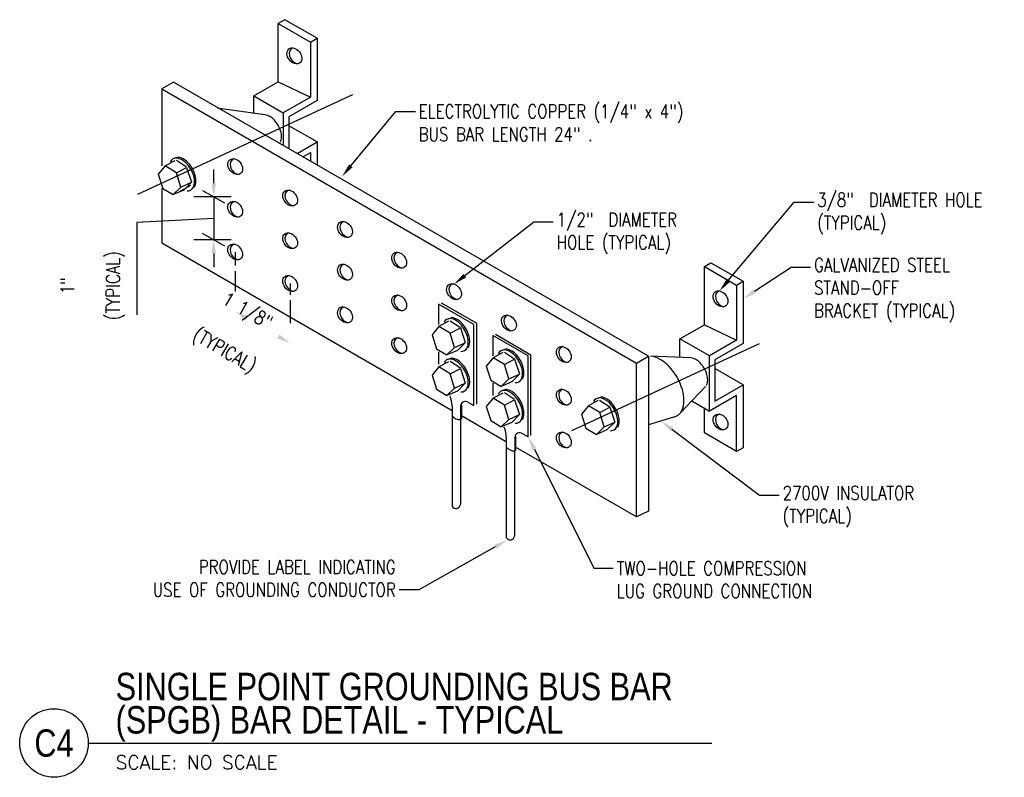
# Model space of a CAD drawing. Header units: inches. Extents: x 21.4 to 49.1, y 21.7 to 45.5.
# Tile 3 of 3: x 40.1 to 49.1, y 37.9 to 44.8. Entities that reach past the tile are written whole.
import ezdxf
from ezdxf import colors
from ezdxf.entities.mleader import LeaderData, LeaderLine
from ezdxf.enums import TextEntityAlignment as Align
from ezdxf.math import Vec2, Vec3

# ---------------------------------------------------------------- set-up
doc = ezdxf.new("R2010")
doc.units = ezdxf.units.IN
doc.header["$MEASUREMENT"] = 0
for name, color, linetype in [('E-ANNO-DIMS', 1, 'Continuous'), ('E-ANNO-SYMB', 2, 'Continuous'), ('E-ANNO-TEXT', 2, 'Continuous'), ('E-DETL-GRPH', 3, 'Continuous')]:
    doc.layers.add(name, color=color, linetype=linetype)
doc.styles.add('Annotative', font='romans.shx', dxfattribs={"width": 0.8})
doc.styles.add('ROMANS', font='ROMANS.shx', dxfattribs={"width": 0.8})
doc.styles.add('Title', font='swiss.ttf', dxfattribs={"height": 0.25})
doc.styles.add('TITLES', font='swiss.ttf', dxfattribs={"width": 0.8})
doc.dimstyles.new('Annotative', dxfattribs={"dimscale": 0, "dimtxt": 0.125, "dimasz": 0.125, "dimexe": 0.18, "dimexo": 0.0625, "dimgap": 0.09, "dimtad": 1, "dimdec": 3, "dimzin": 3, "dimdsep": 46, "dimlunit": 4, "dimtxsty": 'Annotative', "dimcen": 0.09, "dimclrd": 1, "dimclre": 1, "dimclrt": 2, "dimazin": 2, "dimtfac": 1, "dimtdec": 3, "dimtmove": 1, "dimatfit": 3, "dimfxl": 1, "dimtfill": 1, "dimfrac": 2, "dimtolj": 1, "dimtzin": 0, "dimarcsym": 0})

# ---------------------------------------------------------------- blocks, each defined once
blk = doc.blocks.new('*D2')
at = {"layer": 'E-ANNO-DIMS', "color": 1, "lineweight": -2, "transparency": 16777216}
for p, q in [((42.054, 42.0485), (41.9951, 41.9465)), ((42.1934, 42.0398), (42.4776, 41.8757)), ((42.5548, 41.7594), (42.4959, 41.6573))]:
    blk.add_line(p, q, dxfattribs=at)
at = {"layer": 'E-ANNO-DIMS', "color": 2, "lineweight": -3, "transparency": 16777216, "insert": (42.0839, 41.9141), "char_height": 0.125, "width": 1.098293, "attachment_point": 5, "rotation": 330, "style": 'Annotative', "bg_fill": 3, "box_fill_scale": 1.25, "bg_fill_color": 256, "bg_fill_true_color": 13158600, "bg_fill_transparency": 0}
blk.add_mtext('\\A1;1 1/8"\\P\\P(TYPICAL)', dxfattribs=at)
at = {"layer": 'Defpoints', "color": 0, "transparency": 16777216}
for p in [(42.0853, 42.1026), (42.5859, 41.8132), (42.5861, 41.8135)]:
    blk.add_point(p, dxfattribs=at)
at = {"layer": 'E-ANNO-DIMS', "color": 1, "transparency": 16777216}
for points in [[(42.2038, 42.0579), (42.183, 42.0218), (42.0851, 42.1023)], [(42.4881, 41.8938), (42.4672, 41.8577), (42.5859, 41.8132)]]:
    blk.add_solid(points, dxfattribs=at)
blk = doc.blocks.new('*D3')
at = {"layer": 'Defpoints', "color": 0, "transparency": 16777216}
for p in [(42.1097, 43.1473), (41.889, 42.7577), (42.1097, 42.7577)]:
    blk.add_point(p, dxfattribs=at)
at = {"layer": 'E-ANNO-DIMS', "color": 1, "lineweight": -2, "transparency": 16777216}
for p, q in [((41.8891, 43.2723), (41.8891, 43.3973)), ((42.0472, 43.1473), (41.7091, 43.1473)), ((41.8891, 43.1473), (41.889, 42.7577)), ((41.8891, 43.1473), (41.889, 42.7577)), ((41.889, 42.9525), (41.1882, 42.9157)), ((41.1882, 42.9157), (41.188, 42.0738)), ((42.0472, 42.7577), (41.709, 42.7578)), ((41.889, 42.6327), (41.889, 42.5077))]:
    blk.add_line(p, q, dxfattribs=at)
at = {"layer": 'E-ANNO-DIMS', "color": 1, "transparency": 16777216}
for points in [[(41.8683, 43.2723), (41.9099, 43.2723), (41.8891, 43.1473)], [(41.8682, 42.6327), (41.9098, 42.6327), (41.889, 42.7577)]]:
    blk.add_solid(points, dxfattribs=at)
at = {"layer": 'E-ANNO-DIMS', "color": 2, "lineweight": -3, "transparency": 16777216, "insert": (40.7826, 42.3389), "char_height": 0.125, "width": 0.97372, "attachment_point": 5, "rotation": 89.9916, "style": 'Annotative', "bg_fill": 3, "box_fill_scale": 1.25, "bg_fill_color": 256, "bg_fill_true_color": 13158600, "bg_fill_transparency": 0}
blk.add_mtext('\\A1;1"\\P\\P(TYPICAL)', dxfattribs=at)
blk = doc.blocks.new('*U11')
for q in [(4.6778, 0), (5.6874, 0)]:
    blk.add_line((0, 0), q)
blk.add_circle((-0.3126, 0), 0.3126)
at = {"style": 'TITLES', "width": 0.8}
for p in [(0.25, 0.4531), (0.25, 0.0781)]:
    blk.add_attdef('TITLE', p, '', height=0.25, dxfattribs=at)
blk.add_attdef('NUMBER', text='', height=0.25, dxfattribs=at).set_placement((-0.3126, 0), align=Align.MIDDLE_CENTER)
at = {"style": 'Title'}
blk.add_attdef('SCALE', (0.2499, -0.1768), '', height=0.0984, dxfattribs=at)

msp = doc.modelspace()

# ---------------------------------------------------------------- linework, layer by layer
at = {"layer": 'E-DETL-GRPH', "lineweight": -3}
for p, q in [((42.5378, 44.7643), (42.4783, 44.7299)), ((42.4783, 44.1987), (42.4783, 44.7299)), ((42.4783, 44.7299), (42.7717, 44.5605)), ((42.8313, 44.5949), (42.5378, 44.7643)), ((42.7717, 44.5605), (42.8313, 44.5949)), ((42.7717, 44.5605), (42.7717, 44.057)), ((42.8313, 44.5949), (42.8313, 44.0267)), ((41.5234, 44.1949), (41.4151, 44.1324)), ((45.8535, 41.6949), (41.5234, 44.1949)), ((42.2545, 44.0695), (42.4783, 44.1987)), ((42.4783, 44.1987), (42.7717, 44.057)), ((41.4151, 44.1324), (45.7452, 41.6324)), ((41.4151, 44.1324), (41.4151, 43.4301)), ((41.1975, 43.1729), (43.1587, 44.0807)), ((42.2545, 44.0695), (42.5239, 43.914)), ((42.2545, 43.9106), (42.2545, 44.0695)), ((42.7717, 44.057), (42.5239, 43.914)), ((42.8313, 44.0267), (42.5736, 43.878)), ((42.3552, 43.8964), (41.9208, 43.9577)), ((42.5239, 43.914), (42.5239, 43.6172)), ((42.5736, 43.878), (42.5736, 43.5885)), ((42.8313, 43.649), (42.5736, 43.7977)), ((42.6501, 43.5444), (42.8313, 43.649)), ((42.8313, 43.649), (42.8313, 43.4398)), ((41.5338, 43.4778), (41.4463, 43.4301)), ((41.5329, 43.5009), (41.5638, 43.5116)), ((41.6417, 43.4178), (41.5494, 43.4787)), ((42.7025, 43.5142), (42.7717, 43.5541)), ((42.7717, 43.5541), (42.7717, 43.4742)), ((41.4463, 43.4301), (41.384, 43.3545)), ((41.5495, 43.3681), (41.4463, 43.4301)), ((41.5495, 43.3681), (41.6422, 43.4163)), ((41.6422, 43.4163), (41.6865, 43.2825)), ((41.384, 43.3545), (41.4245, 43.2259)), ((41.5897, 43.237), (41.5495, 43.3681)), ((41.4151, 43.2259), (41.4151, 42.7289)), ((41.4245, 43.2259), (41.5197, 43.1697)), ((41.5197, 43.1697), (41.5897, 43.237)), ((41.6161, 43.2099), (41.5197, 43.1697)), ((41.6787, 43.2535), (41.5697, 43.1905)), ((41.5897, 43.237), (41.6863, 43.2812)), ((41.6863, 43.2812), (41.6161, 43.2099)), ((41.9896, 43.0897), (41.7885, 43.2048)), ((41.9905, 42.6996), (41.7875, 42.8158)), ((41.4151, 42.7289), (44.0633, 41.2003)), ((42.0853, 42.6454), (42.0853, 42.522)), ((46.3647, 42.5138), (46.4243, 42.5482)), ((46.3647, 41.9826), (46.3647, 42.5138)), ((46.3647, 42.5138), (46.6581, 42.3444)), ((46.4243, 42.5482), (46.7177, 42.3788)), ((42.0853, 42.4693), (42.0853, 42.0364)), ((42.5861, 42.3587), (42.5861, 42.2544)), ((46.6581, 42.3444), (46.7177, 42.3788)), ((46.6581, 42.3444), (46.6581, 41.8409)), ((46.7177, 42.3788), (46.7177, 41.8107)), ((42.5861, 42.2058), (42.5861, 41.7497)), ((44.2629, 41.9831), (43.9397, 42.1697)), ((43.9397, 42.1697), (43.9397, 41.9836)), ((43.9645, 42.1816), (44.2877, 41.995)), ((44.0298, 42.0374), (44.0607, 42.0481)), ((43.9431, 41.9665), (43.8809, 41.891)), ((44.0306, 42.0143), (43.9431, 41.9665)), ((44.0464, 41.9046), (43.9431, 41.9665)), ((44.1386, 41.9543), (44.0463, 42.0151)), ((44.0464, 41.9046), (44.1391, 41.9528)), ((44.1391, 41.9528), (44.1833, 41.8189)), ((44.2629, 41.2447), (44.2629, 41.9831)), ((44.2877, 41.2565), (44.2877, 41.995)), ((46.141, 41.8534), (46.3647, 41.9826)), ((46.3647, 41.9826), (46.6581, 41.8409)), ((43.8809, 41.891), (43.9214, 41.7624)), ((44.0866, 41.7735), (44.0464, 41.9046)), ((44.7578, 41.6974), (44.4346, 41.884)), ((44.4346, 41.884), (44.4346, 41.6979)), ((44.4594, 41.8958), (44.7826, 41.7092)), ((46.141, 41.6843), (46.141, 41.8534)), ((46.4104, 41.6979), (46.141, 41.8534)), ((43.9214, 41.7624), (44.0166, 41.7062)), ((44.0166, 41.7062), (44.0866, 41.7735)), ((44.0866, 41.7735), (44.1832, 41.8176)), ((44.1832, 41.8176), (44.113, 41.7463)), ((44.5246, 41.7517), (44.5556, 41.7624)), ((45.1545, 41.0185), (46.8683, 41.8118)), ((46.6581, 41.8409), (46.4104, 41.6979)), ((46.7177, 41.8107), (46.4601, 41.6619)), ((43.9397, 41.7343), (43.9397, 41.6214)), ((44.113, 41.7463), (44.0166, 41.7062)), ((44.0298, 41.6684), (44.0607, 41.6791)), ((44.438, 41.6808), (44.3757, 41.6053)), ((44.5255, 41.7285), (44.438, 41.6808)), ((44.5413, 41.6189), (44.438, 41.6808)), ((44.6335, 41.6686), (44.5411, 41.7294)), ((44.7578, 40.959), (44.7578, 41.6974)), ((44.7826, 40.9708), (44.7826, 41.7092)), ((45.7452, 41.6324), (45.8535, 41.6949)), ((45.8535, 41.6949), (45.8535, 40.2804)), ((46.2417, 41.6803), (45.8721, 41.6948)), ((46.4104, 41.195), (46.4104, 41.6979)), ((43.9431, 41.5976), (43.8809, 41.522)), ((44.0306, 41.6453), (43.9431, 41.5976)), ((44.0464, 41.5356), (43.9431, 41.5976)), ((44.1386, 41.5853), (44.0463, 41.6462)), ((44.0464, 41.5356), (44.1391, 41.5838)), ((44.1391, 41.5838), (44.1833, 41.45)), ((44.3757, 41.6053), (44.4162, 41.4766)), ((44.5413, 41.6189), (44.634, 41.667)), ((44.5815, 41.4878), (44.5413, 41.6189)), ((44.634, 41.667), (44.6782, 41.5332)), ((45.7452, 40.2289), (45.7452, 41.6324)), ((46.4601, 41.6619), (46.4601, 41.2842)), ((46.7177, 41.4329), (46.4601, 41.5816)), ((43.8809, 41.522), (43.9214, 41.3934)), ((44.0866, 41.4045), (44.0464, 41.5356)), ((44.5815, 41.4878), (44.678, 41.5319)), ((44.678, 41.5319), (44.6079, 41.4606)), ((44.0166, 41.3372), (44.0866, 41.4045)), ((44.0866, 41.4045), (44.1832, 41.4487)), ((44.1832, 41.4487), (44.113, 41.3774)), ((44.4162, 41.4766), (44.5114, 41.4204)), ((44.4346, 41.4485), (44.4346, 41.3357)), ((44.5114, 41.4204), (44.5815, 41.4878)), ((44.6079, 41.4606), (44.5114, 41.4204)), ((46.3758, 41.4187), (46.1404, 41.1714)), ((46.4601, 41.2842), (46.7177, 41.4329)), ((46.7177, 41.4329), (46.7177, 40.8607)), ((43.9214, 41.3934), (44.0166, 41.3372)), ((44.113, 41.3774), (44.0166, 41.3372)), ((44.438, 41.3118), (44.3757, 41.2363)), ((44.5255, 41.3596), (44.438, 41.3118)), ((44.5413, 41.2499), (44.438, 41.3118)), ((44.5246, 41.3827), (44.5556, 41.3934)), ((44.6335, 41.2996), (44.5411, 41.3605)), ((45.393, 41.3135), (45.4239, 41.3242)), ((46.6581, 41.3381), (46.4104, 41.195)), ((46.6581, 40.8264), (46.6581, 41.3381)), ((44.0633, 41.2415), (44.0633, 40.3286)), ((44.1399, 41.2416), (44.1399, 41.1175)), ((44.1481, 41.25), (44.1481, 41.1223)), ((44.2123, 41.2739), (44.2629, 41.2447)), ((44.3757, 41.2363), (44.4162, 41.1077)), ((44.5413, 41.2499), (44.634, 41.2981)), ((44.5815, 41.1188), (44.5413, 41.2499)), ((44.634, 41.2981), (44.6782, 41.1643)), ((45.3063, 41.2426), (45.244, 41.1671)), ((45.3938, 41.2903), (45.3063, 41.2426)), ((45.4096, 41.1807), (45.3063, 41.2426)), ((45.5018, 41.2304), (45.4094, 41.2912)), ((45.4096, 41.1807), (45.5023, 41.2289)), ((45.5023, 41.2289), (45.5465, 41.095)), ((46.2507, 41.2872), (46.4104, 41.195)), ((44.5504, 40.9187), (44.1481, 41.151)), ((44.5815, 41.1188), (44.678, 41.1629)), ((44.678, 41.1629), (44.6079, 41.0917)), ((45.244, 41.1671), (45.2845, 41.0385)), ((45.4498, 41.0496), (45.4096, 41.1807)), ((46.0842, 41.1389), (45.8535, 41.0678)), ((46.3647, 40.9958), (46.3647, 41.2214)), ((44.1389, 41.1174), (44.1389, 40.3429)), ((44.4162, 41.1077), (44.5114, 41.0515)), ((44.5114, 41.0515), (44.5815, 41.1188)), ((44.6079, 41.0917), (44.5114, 41.0515)), ((45.3797, 40.9822), (45.4498, 41.0496)), ((45.4498, 41.0496), (45.5463, 41.0937)), ((45.5463, 41.0937), (45.4762, 41.0224)), ((44.5581, 40.9558), (44.5581, 40.0429)), ((44.6348, 40.9559), (44.6348, 40.8317)), ((44.643, 40.9643), (44.643, 40.8366)), ((44.7072, 40.9882), (44.7578, 40.959)), ((45.2845, 41.0385), (45.3797, 40.9822)), ((45.4762, 41.0224), (45.3797, 40.9822)), ((46.6581, 40.8264), (46.3647, 40.9958)), ((45.7452, 40.2289), (44.643, 40.8653)), ((44.6338, 40.8317), (44.6338, 40.0572)), ((46.7177, 40.8607), (46.6581, 40.8264)), ((45.8535, 40.2804), (45.7452, 40.2289))]:
    msp.add_line(p, q, dxfattribs=at)
for centre, radius, start, end in [((42.3442, 43.7853), 0.1117, 60.00021, 84.34283), ((42.3126, 43.7305), 0.1749, 43.44935, 60.00021), ((42.2477, 43.6691), 0.2643, 16.55057, 43.44934), ((42.3334, 43.6945), 0.1749, 359.99995, 16.55057), ((42.3966, 43.6945), 0.1117, 335.65713, 359.99995), ((41.5449, 43.4454), 0.0568, 84.34287, 155.65711), ((41.5387, 43.3828), 0.1197, 60.00011, 84.34287), ((41.5247, 43.3306), 0.1852, 59.60178, 77.79506), ((41.5048, 43.3241), 0.1875, 43.44935, 60.00011), ((41.5191, 43.3314), 0.1875, 41.46423, 58.0147), ((41.4353, 43.2583), 0.2832, 16.55043, 43.44934), ((41.4473, 43.268), 0.2832, 14.56521, 41.46421), ((41.527, 43.2856), 0.1875, 0.00009, 16.55043), ((41.54, 43.292), 0.1875, 358.01471, 14.56521), ((41.6521, 43.2596), 0.0568, 264.34287, 335.65713), ((41.5948, 43.2856), 0.1197, 335.6571, 0.00009), ((41.6077, 43.2897), 0.1197, 333.67185, 358.01471), ((44.0417, 41.9819), 0.0568, 84.34287, 155.65711), ((44.0355, 41.9193), 0.1197, 60.00002, 84.34287), ((44.0215, 41.8671), 0.1852, 59.60176, 77.79503), ((44.0017, 41.8606), 0.1875, 43.44949, 60.00002), ((44.0159, 41.8678), 0.1875, 41.46429, 58.01467), ((43.9321, 41.7947), 0.2832, 16.55061, 43.44951), ((43.9442, 41.8044), 0.2832, 14.56516, 41.46427), ((44.0239, 41.822), 0.1875, 359.9999, 16.55061), ((44.0369, 41.8285), 0.1875, 358.01478, 14.56516), ((44.149, 41.7961), 0.0568, 264.34287, 335.65713), ((44.0917, 41.822), 0.1197, 335.65714, 359.9999), ((44.1046, 41.8262), 0.1197, 333.67185, 358.01478), ((44.5164, 41.5814), 0.1852, 59.60176, 77.79503), ((44.0215, 41.4981), 0.1852, 59.60176, 77.79503), ((44.5366, 41.6962), 0.0568, 84.34287, 155.65711), ((44.5304, 41.6336), 0.1197, 60.00002, 84.34287), ((44.4965, 41.5749), 0.1875, 43.44949, 60.00002), ((44.5108, 41.5821), 0.1875, 41.46423, 58.0147), ((44.427, 41.509), 0.2832, 16.55061, 43.44951), ((44.4391, 41.5187), 0.2832, 14.56521, 41.46421), ((45.85, 41.4725), 0.2234, 59.99999, 84.34288), ((46.2306, 41.5692), 0.1117, 60.00012, 84.34283), ((44.0417, 41.6129), 0.0568, 84.34282, 155.65711), ((44.0355, 41.5503), 0.1197, 60.00007, 84.34282), ((44.0017, 41.4916), 0.1875, 43.44956, 60.00007), ((44.0159, 41.4988), 0.1875, 41.46423, 58.0147), ((43.9321, 41.4258), 0.2832, 30.00003, 43.44956), ((43.9442, 41.4355), 0.2832, 14.56516, 41.46421), ((44.5188, 41.5363), 0.1875, 359.9999, 16.55061), ((44.5317, 41.5428), 0.1875, 358.01471, 14.56521), ((45.7868, 41.3629), 0.3499, 43.44945, 59.99999), ((45.6571, 41.24), 0.5286, 16.55047, 43.44945), ((46.199, 41.5144), 0.1749, 43.4495, 60.00012), ((46.1342, 41.453), 0.2643, 16.55057, 43.44951), ((43.9321, 41.4258), 0.2832, 16.55049, 29.99998), ((44.0239, 41.453), 0.1875, 0.00001, 16.55049), ((44.0369, 41.4595), 0.1875, 358.01482, 14.56516), ((44.5866, 41.5363), 0.1197, 335.65714, 359.9999), ((44.5995, 41.5404), 0.1197, 333.67185, 358.01471), ((46.2198, 41.4784), 0.1749, 359.99995, 16.55057), ((44.149, 41.4271), 0.0568, 264.34287, 335.65713), ((44.0917, 41.453), 0.1197, 335.6571, 0.00001), ((44.1046, 41.4572), 0.1197, 333.67183, 358.01482), ((44.6439, 41.5104), 0.0568, 264.34287, 335.65713), ((46.283, 41.4784), 0.1117, 335.65713, 359.99995), ((43.8032, 41.2361), 0.2601, 1.19328, 21.82588), ((44.5366, 41.3272), 0.0568, 84.34282, 155.65711), ((44.5304, 41.2646), 0.1197, 60.00016, 84.34282), ((44.5164, 41.2124), 0.1852, 59.60176, 77.79503), ((44.4965, 41.2059), 0.1875, 43.44943, 60.00016), ((44.5108, 41.2131), 0.1875, 41.46423, 58.0147), ((44.427, 41.1401), 0.2832, 30.00001, 43.44943), ((44.4391, 41.1497), 0.2832, 14.56516, 41.46421), ((45.4049, 41.258), 0.0568, 84.34287, 155.65716), ((45.3987, 41.1954), 0.1197, 60.00002, 84.34287), ((45.3847, 41.1432), 0.1852, 59.60176, 77.79504), ((45.8284, 41.2909), 0.3499, 0.00002, 16.55047), ((44.185, 41.2379), 0.0452, 52.83657, 175.2153), ((44.427, 41.1401), 0.2832, 16.55049, 29.99998), ((45.3648, 41.1367), 0.1875, 43.44949, 60.00002), ((45.3791, 41.1439), 0.1875, 41.46423, 58.0147), ((45.2953, 41.0708), 0.2832, 16.55056, 43.44951), ((45.3074, 41.0805), 0.2832, 28.01471, 41.46423), ((45.9548, 41.2909), 0.2234, 335.65715, 0.00002), ((44.1347, 41.2087), 0.0914, 218.5301, 273.23799), ((44.5866, 41.1673), 0.1197, 335.6571, 0.00001), ((44.5188, 41.1673), 0.1875, 0.00001, 16.55049), ((44.5995, 41.1715), 0.1197, 333.67183, 358.01482), ((44.5317, 41.1738), 0.1875, 358.01482, 14.56516), ((45.3074, 41.0805), 0.2832, 14.56521, 28.0147), ((45.3871, 41.0981), 0.1875, 359.99997, 16.55056), ((45.4, 41.1046), 0.1875, 358.01471, 14.56521), ((46.0619, 41.2425), 0.1059, 282.17144, 335.65713), ((44.2981, 40.9504), 0.2601, 1.19353, 21.82588), ((44.6439, 41.1414), 0.0568, 264.34285, 299.99996), ((44.6439, 41.1414), 0.0568, 299.99999, 335.6571), ((45.5122, 41.0722), 0.0568, 264.34287, 335.65713), ((45.4549, 41.0981), 0.1197, 335.65715, 359.99997), ((45.4678, 41.1023), 0.1197, 333.67185, 358.01471), ((44.6799, 40.9522), 0.0452, 52.83657, 175.21531), ((44.6296, 40.923), 0.0914, 218.5301, 272.60604), ((44.099, 40.3466), 0.04, 206.63176, 354.75285), ((44.5939, 40.0608), 0.04, 206.63176, 354.75285)]:
    msp.add_arc(centre, radius, start, end, dxfattribs=at)
for centre in [(42.6251, 44.4343), (42.0853, 43.4245), (42.5861, 43.1379), (42.0853, 43.035), (43.0869, 42.8512), (42.5861, 42.7483), (42.0853, 42.6454), (43.5803, 42.5706), (43.0869, 42.4616), (42.5861, 42.3587), (44.0811, 42.2839), (46.5115, 42.2182), (43.5803, 42.181), (43.0869, 42.072), (44.5819, 41.9972), (43.5803, 41.7915), (45.0826, 41.7106), (45.0826, 41.321), (46.5115, 41.0953), (45.0826, 40.9314)]:
    msp.add_ellipse(centre, major_axis=(-0.0495, 0.0629), ratio=0.733499, dxfattribs=at)
for centre, start_param, end_param in [((42.6458, 44.4343), 5.921109, 8.741204), ((42.106, 43.4245), 5.921107, 8.741203), ((42.6068, 43.1379), 5.921109, 8.741204), ((42.106, 43.035), 5.921106, 8.741203), ((43.1076, 42.8512), 5.921109, 8.741204), ((42.6068, 42.7483), 5.921107, 8.741203), ((42.106, 42.6454), 5.921107, 8.741203), ((43.601, 42.5706), 5.921106, 8.741203), ((43.1076, 42.4616), 5.921107, 8.741203), ((42.6068, 42.3587), 5.921109, 8.741204), ((44.1018, 42.2839), 5.921107, 8.741203), ((43.601, 42.181), 5.921109, 8.741204), ((46.5322, 42.2182), 5.921107, 8.741203), ((43.1076, 42.072), 5.921109, 8.741204), ((44.6026, 41.9972), 5.921109, 8.741204), ((43.601, 41.7915), 5.921106, 8.741203), ((45.1034, 41.7106), 5.921107, 8.741203), ((45.1034, 41.321), 5.921107, 8.741203), ((46.5322, 41.0953), 5.921107, 8.741203), ((45.1034, 40.9314), 5.921109, 8.741204)]:
    msp.add_ellipse(centre, major_axis=(-0.0495, 0.0629), ratio=0.733499, start_param=start_param, end_param=end_param, dxfattribs=at)

# ---------------------------------------------------------------- block references
at = {"layer": 'E-ANNO-SYMB', "lineweight": -3}
ref = msp.add_blockref('*U11', (40.7446, 38.1672), dxfattribs=at)
ref.add_attrib('SCALE', 'SCALE: NO SCALE', dxfattribs={"layer": '0', "height": 0.125, "style": 'ROMANS'}).set_placement((40.9945, 37.9904), align=Align.MIDDLE_LEFT)
ref.add_attrib('TITLE', '(SPGB) BAR DETAIL - TYPICAL', (40.9946, 38.2538), dxfattribs={"layer": '0', "height": 0.25, "style": 'TITLES', "width": 0.8})
ref.add_attrib('NUMBER', 'C4', dxfattribs={"layer": '0', "height": 0.25, "style": 'TITLES', "width": 0.8}).set_placement((40.432, 38.1672), align=Align.MIDDLE_CENTER)
ref.add_attrib('TITLE', 'SINGLE POINT GROUNDING BUS BAR', (40.9946, 38.5578), dxfattribs={"layer": '0', "height": 0.25, "style": 'TITLES', "width": 0.800781})

# ---------------------------------------------------------------- leaders
at = {"layer": 'E-ANNO-TEXT', "lineweight": -3}
ml = msp.add_multileader_mtext('Standard', dxfattribs=at)
ml.set_content('ELECTROLYTIC COPPER (1/4" x 4") \\PBUS BAR LENGTH 24" .', color=256, style='Annotative')
ml.set_leader_properties(color=1, linetype='ByLayer', lineweight=-1)
ml.build(insert=Vec2(0, 0))
ml.multileader.update_dxf_attribs({"text_right_attachment_type": 3, "dogleg_length": 0.1786, "arrow_head_size": 0.125})
ctx = ml.context
ctx.base_point, ctx.char_height, ctx.arrow_head_size, ctx.landing_gap_size, ctx.plane_origin = Vec3(43.7282, 43.9279), 0.125, 0.125, 0.0312, Vec3(43.5496, 43.9279)
ctx.right_attachment = 3
notes = []
notes.append((ctx, [(0, (1, 1, 0), (43.5496, 43.9279), (1, 0), 0.1786, [(0, [(43.0604, 43.3351)], 0, [])])]))
ctx.mtext.insert, ctx.mtext.width, ctx.mtext.flow_direction = Vec3(43.7595, 43.9904), 3.456993, 5
ml = msp.add_multileader_mtext('Standard', dxfattribs=at)
ml.set_content('3/8"  DIAMETER HOLE\\P(TYPICAL)', color=256, style='Annotative')
ml.set_leader_properties(color=1, linetype='ByLayer', lineweight=-1)
ml.build(insert=Vec2(0, 0))
ml.multileader.update_dxf_attribs({"text_right_attachment_type": 3, "dogleg_length": 0.1786, "arrow_head_size": 0.125})
ctx = ml.context
ctx.base_point, ctx.char_height, ctx.arrow_head_size, ctx.landing_gap_size, ctx.plane_origin = Vec3(47.3623, 43.1005), 0.125, 0.125, 0.0312, Vec3(47.1837, 43.1005)
ctx.right_attachment = 3
notes.append((ctx, [(0, (1, 1, 0), (47.1837, 43.1005), (1, 0), 0.1786, [(0, [(46.5023, 42.2899)], 0, [])])]))
ctx.mtext.insert, ctx.mtext.flow_direction = Vec3(47.3935, 43.1839), 5
ml = msp.add_multileader_mtext('Standard', dxfattribs=at)
ml.set_content('1/2"  DIAMETER\\PHOLE (TYPICAL)', color=256, style='Annotative')
ml.set_leader_properties(color=1, linetype='ByLayer', lineweight=-1)
ml.build(insert=Vec2(0, 0))
ml.multileader.update_dxf_attribs({"text_right_attachment_type": 3, "dogleg_length": 0.1786, "arrow_head_size": 0.125})
ctx = ml.context
ctx.base_point, ctx.char_height, ctx.arrow_head_size, ctx.landing_gap_size, ctx.plane_origin = Vec3(44.9866, 42.9204), 0.125, 0.125, 0.0312, Vec3(44.808, 42.9204)
ctx.right_attachment = 3
notes.append((ctx, [(0, (1, 1, 0), (44.808, 42.9204), (1, 0), 0.1786, [(0, [(44.0816, 42.3532)], 0, [])])]))
ctx.mtext.insert, ctx.mtext.flow_direction = Vec3(45.0178, 43.0038), 5
ml = msp.add_multileader_mtext('Standard', dxfattribs=at)
ml.set_content('GALVANIZED STEEL\\PSTAND-OFF\\PBRACKET (TYPICAL)', color=256, style='Annotative')
ml.set_leader_properties(color=1, linetype='ByLayer', lineweight=-1)
ml.build(insert=Vec2(0, 0))
ml.multileader.update_dxf_attribs({"text_right_attachment_type": 3, "dogleg_length": 0.1786, "arrow_head_size": 0.125})
ctx = ml.context
ctx.base_point, ctx.char_height, ctx.arrow_head_size, ctx.landing_gap_size, ctx.plane_origin = Vec3(47.334, 42.5072), 0.125, 0.125, 0.0312, Vec3(47.1554, 42.5072)
ctx.right_attachment = 3
notes.append((ctx, [(0, (1, 1, 0), (47.1554, 42.5072), (1, 0), 0.1786, [(0, [(46.7177, 42.2181)], 0, [])])]))
ctx.mtext.insert, ctx.mtext.flow_direction = Vec3(47.3652, 42.5905), 5
ml = msp.add_multileader_mtext('Standard', dxfattribs=at)
ml.set_content('2700V INSULATOR\\P(TYPICAL)', color=256, style='Annotative')
ml.set_leader_properties(color=1, linetype='ByLayer', lineweight=-1)
ml.build(insert=Vec2(0, 0))
ml.multileader.update_dxf_attribs({"text_right_attachment_type": 3, "dogleg_length": 0.1786, "arrow_head_size": 0.125})
ctx = ml.context
ctx.base_point, ctx.char_height, ctx.arrow_head_size, ctx.landing_gap_size, ctx.plane_origin = Vec3(47.0471, 40.4266), 0.125, 0.125, 0.0312, Vec3(46.8685, 40.4266)
ctx.right_attachment = 3
notes.append((ctx, [(0, (1, 1, 0), (46.8685, 40.4266), (1, 0), 0.1786, [(0, [(45.9688, 41.1034)], 0, [])])]))
ctx.mtext.insert, ctx.mtext.flow_direction = Vec3(47.0784, 40.51), 5
ml = msp.add_multileader_mtext('Standard', dxfattribs=at)
ml.set_content('TWO-HOLE COMPRESSION\\PLUG GROUND CONNECTION', color=256, style='Annotative')
ml.set_leader_properties(color=1, linetype='ByLayer', lineweight=-1)
ml.build(insert=Vec2(0, 0))
ml.multileader.update_dxf_attribs({"text_right_attachment_type": 3, "dogleg_length": 0.1786, "arrow_head_size": 0.125})
ctx = ml.context
ctx.base_point, ctx.char_height, ctx.arrow_head_size, ctx.landing_gap_size, ctx.plane_origin = Vec3(45.5336, 39.7612), 0.125, 0.125, 0.0312, Vec3(45.355, 39.7612)
ctx.right_attachment = 3
notes.append((ctx, [(0, (1, 1, 0), (45.355, 39.7612), (1, 0), 0.1786, [(0, [(44.7578, 40.959)], 0, [])])]))
ctx.mtext.insert, ctx.mtext.flow_direction = Vec3(45.5649, 39.8237), 5
ml = msp.add_multileader_mtext('Standard', dxfattribs=at)
ml.set_content('PROVIDE LABEL INDICATING\\PUSE OF GROUNDING CONDUCTOR', color=256, style='Annotative')
ml.set_leader_properties(color=1, linetype='ByLayer', lineweight=-1)
ml.build(insert=Vec2(0, 0))
ml.multileader.update_dxf_attribs({"text_right_attachment_type": 3, "dogleg_length": 0.1782, "arrow_head_size": 0.125})
ctx = ml.context
ctx.base_point, ctx.char_height, ctx.arrow_head_size, ctx.landing_gap_size, ctx.plane_origin = Vec3(41.018, 39.773), 0.125, 0.125, 0.0312, Vec3(43.9426, 39.5647)
ctx.right_attachment, ctx.text_align_type = 3, 2
notes.append((ctx, [(0, (1, 1, 0), (43.7588, 39.5647), (-1, 0), 0.1782, [(0, [(44.5652, 40.0172)], 0, [])])]))
ctx.mtext.insert, ctx.mtext.alignment, ctx.mtext.flow_direction = Vec3(43.5493, 39.8355), 3, 5
for ctx, leaders in notes:
    for number, flags, end, landing, length, lines in leaders:
        leader = LeaderData()
        leader.index, (leader.has_last_leader_line, leader.has_dogleg_vector, leader.attachment_direction) = number, flags
        leader.last_leader_point, leader.dogleg_vector, leader.dogleg_length = Vec3(end), Vec3(landing), length
        for number, points, colour, breaks in lines:
            line = LeaderLine()
            line.index, line.vertices, line.color, line.breaks = number, Vec3.list(points), colors.encode_raw_color(colour), breaks
            leader.lines.append(line)
        ctx.leaders.append(leader)

# ---------------------------------------------------------------- next in the draw order: dimensions: what is measured, and where the dimension line sits
at = {"layer": 'E-ANNO-DIMS', "lineweight": -3}
dim = msp.add_linear_dim(base=(42.5859, 41.8132), p1=(42.0853, 42.1026), p2=(42.5861, 41.8135), angle=330, text='1 1/8"\\P\\P(TYPICAL)', dimstyle='Annotative', override={"dimpost": '\\X'}, dxfattribs=at)
dim.commit()
dim.dimension.update_dxf_attribs({"geometry": '*D2', "text_midpoint": (41.8812, 41.5629), "dimtype": 161})

# ---------------------------------------------------------------- next in the draw order: dimensions: what is measured, and where the dimension line sits
dim = msp.add_linear_dim(base=(41.889, 42.7577), p1=(42.1097, 43.1473), p2=(42.1097, 42.7577), angle=269.9916, text='1"\\P\\P(TYPICAL)', dimstyle='Annotative', override={"dimpost": '\\X'}, dxfattribs=at)
dim.commit()
dim.dimension.update_dxf_attribs({"geometry": '*D3', "text_midpoint": (41.1881, 42.8257), "dimtype": 161})

doc.saveas('drawing.dxf')
